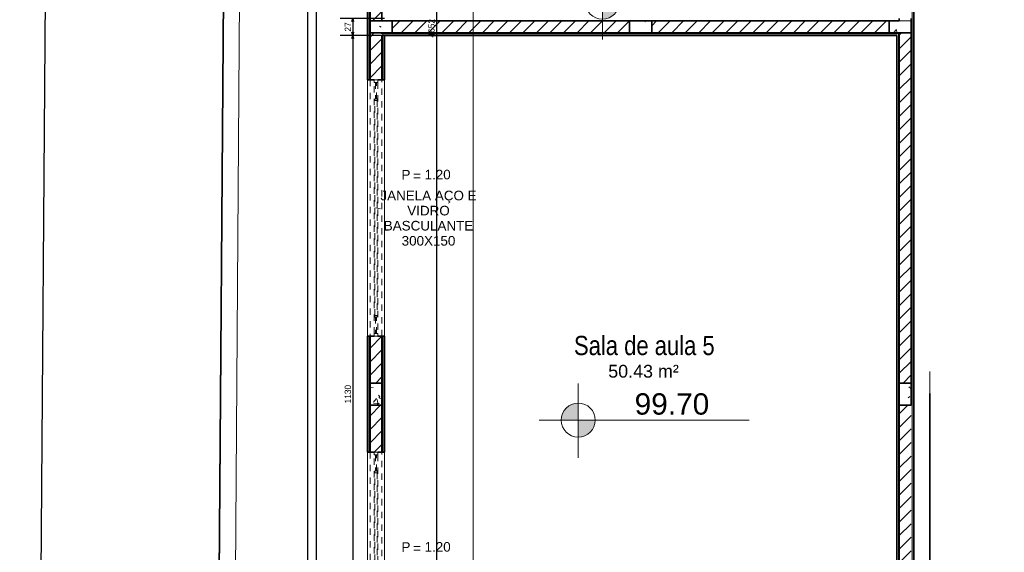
# Model space of a CAD drawing. Header units: millimetres. Extents: x -35 to 343, y 0 to 93.
# Tile 45 of 128: x 196 to 211, y 38 to 46. Entities that reach past the tile are written whole.
import ezdxf

# ---------------------------------------------------------------- set-up
doc = ezdxf.new("R2010")
doc.units = ezdxf.units.MM
doc.linetypes.add('Traço Curto', pattern=[0.00153, 0.001, -0.00053])
doc.layers.add('A-PAREDE', color=5, linetype='Continuous')
doc.layers.add('A-PISOS-NIVEL', color=1, linetype='Continuous')
for name, color, linetype, lineweight in [('ARQ - ALVENARIA - OSSO', 2, 'Continuous', 35), ('ARQ - COTA_NÍVEL', 2, 'Continuous', 5), ('ARQ - DIVISORIA', 3, 'Continuous', 35), ('ARQ - JANELA', 2, 'Traço Curto', 5), ('ARQ - PAREDE VISTA', 4, 'Continuous', 9), ('ARQ - PAREDES_HACHURA', 9, 'Continuous', 35), ('ARQ - PAREDES_REVESTIMENTO', 3, 'Continuous', 35), ('ARQ - PILAR', 4, 'Continuous', 15), ('ARQ - SIMBOLO_CORTE', 2, 'Continuous', 5), ('ARQ -TEXTO_AMBIENTE', 2, 'Continuous', 5), ('ARQ -TEXTO_JANELA', 2, 'Continuous', 9), ('MURO', 2, 'Continuous', 0)]:
    doc.layers.add(name, color=color, linetype=linetype, lineweight=lineweight)
doc.styles.add('Arial Narrow', font='ARIALN.TTF', dxfattribs={"height": 0.225})
doc.styles.add('Arial_2', font='arial.ttf', dxfattribs={"height": 0.15})
doc.styles.add('Arial_3', font='arial.ttf', dxfattribs={"height": 0.0015})
doc.styles.add('Arial_4', font='arial.ttf', dxfattribs={"height": 0.1125})
doc.styles.add('GULIM', font='Gulim.ttf')
doc.dimstyles.new('GULIM-100', dxfattribs={"dimtxt": 0.1, "dimasz": 0.05, "dimexe": 0.2, "dimexo": 0, "dimgap": 0.025, "dimtad": 1, "dimdec": 0, "dimlfac": 100, "dimzin": 12, "dimdsep": 46, "dimtxsty": 'GULIM', "dimblk": 'OPEN30', "dimcen": 0, "dimclrd": 152, "dimclre": 152, "dimclrt": 152, "dimaunit": 1, "dimadec": 0, "dimazin": 0, "dimtfac": 1.875, "dimtdec": 0, "dimtmove": 2, "dimatfit": 3, "dimldrblk": 'OPEN30', "dimfxl": 0, "dimtolj": 1, "dimtzin": 12, "dimlwd": -1, "dimarcsym": 0})
pattern_1 = [(50, (197.3076, 58.02), (0.735391, -0.063667), [0.07671, -0.846512]), (355, (197.3076, 58.02), (-0.141886, 0.771645), [0.061907, -0.67694]), (100.451, (197.3695, 58.0146), (0.59344, 0.7075), [0.065944, -0.71866]), (46.184, (197.3076, 58.2245), (1.094305, -0.169653), [0.11574, -1.269094]), (96.636, (197.3991, 58.2111), (0.958206, 0.998926), [0.098244, -1.07799]), (351.184, (197.3076, 58.2245), (0.95852, 0.999417), [0.09286, -1.014737]), (21, (197.4099, 58.1734), (0.612321, -0.412209), [0.07671, -0.846512]), (326, (197.4099, 58.1734), (0.250004, 0.743684), [0.061907, -0.67694]), (71.451, (197.461, 58.13975), (0.862037, 0.33109), [0.065944, -0.71866]), (37.5, (197.3076, 58.01997), (0.0123895, 0.3419915), [0.033645, -0.63522, 0.033645, -0.6527155, -0.679632]), (37.5, (197.3076, 58.01997), (0.0123895, 0.3419915), [-1.355226, 0.033645, -0.645987]), (7.5, (197.3076, 58.01997), (0.269781, 0.404735), [0.033645, -0.357984, 0.033645, -0.6190704, -0.258395]), (7.5, (197.3076, 58.01997), (0.269781, 0.404735), [-1.044345, 0.033645, -0.22475]), (327.5, (197.0788, 58.01997), (0.547047, -0.022983), [0.033645, -0.222058, 0.033645, -0.765763, -1.06184]), (327.5, (197.0788, 58.01997), (0.547047, -0.022983), [-1.056457, 0.033645, -1.028195]), (317.5, (196.97652, 58.01997), (0.597536, 0.102292), [0.033645, -0.300115, 0.033645, -0.497948, -0.753651]), (317.5, (196.97652, 58.01997), (0.597536, 0.102292), [-0.864007, 0.033645, -0.720006])]
pattern_2 = [(45, (197.30759, 58.01997), (-0.1065823, 0.1065823), [])]

# ---------------------------------------------------------------- blocks, each defined once
blk = doc.blocks.new('_Open30')
at = {"color": 0, "linetype": 'ByBlock', "lineweight": -2}
for p, q in [((-1, 0.27), (0, 0)), ((0, 0), (-1, -0.27)), ((0, 0), (-1, 0))]:
    blk.add_line(p, q, dxfattribs=at)
blk = doc.blocks.new('*D282')
at = {"color": 152, "transparency": 16777216}
blk.add_line((195.931, 18.368), (196.422, 85.574), dxfattribs=at)
at = {"color": 152, "lineweight": -2, "transparency": 16777216}
for p, q in [((199.223, 85.604), (196.223, 85.626)), ((198.731, 18.298), (195.731, 18.32))]:
    blk.add_line(p, q, dxfattribs=at)
at = {"layer": 'DEFPOINTS', "color": 0, "transparency": 16777216}
for p in [(196.423, 85.624), (199.223, 85.604), (198.731, 18.298)]:
    blk.add_point(p, dxfattribs=at)
at = {"color": 152, "transparency": 16777216, "xscale": 0.05, "yscale": 0.05, "zscale": 0.05}
for p, rotation in [((196.423, 85.624), 89.5813618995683), ((195.931, 18.318), 269.5813618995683)]:
    blk.add_blockref('_Open30', p, dxfattribs=dict(at, rotation=rotation))
at = {"color": 152, "transparency": 16777216, "insert": (196.1, 51.972), "char_height": 0.1, "attachment_point": 5, "rotation": 89.5814, "style": 'GULIM'}
blk.add_mtext('\\A1;6731', dxfattribs=at)
blk = doc.blocks.new('JANELA BASCULANTE PRÁTICA DE REVIT - JANELA AÇO E VIDRO BASCULANTE 300X150-6338859-NÍVEL 1')
at = {"layer": 'ARQ - JANELA'}
for p, q in [((1.5, 0.07), (-1.5, 0.07)), ((-1.47, 0.02), (-1.5, 0.02)), ((-1.5, 0.02), (-1.5, -0.02)), ((-1.47, -0.02), (-1.47, 0.02)), ((-1.47, 0.02), (1.47, 0.02)), ((-1.28, 0.005), (-1.47, 0.005)), ((-1.47, 0.005), (-1.47, -0.005)), ((-1.26, 0.015), (-1.28, 0.015)), ((-1.28, 0.015), (-1.28, -0.015)), ((-1.28, -0.005), (-1.28, 0.005)), ((-1.26, -0.015), (-1.26, 0.015)), ((-1.26, 0.015), (1.26, 0.015)), ((1.28, 0.015), (1.26, 0.015)), ((1.26, 0.015), (1.26, -0.015)), ((1.28, -0.015), (1.28, 0.015)), ((1.47, 0.005), (1.28, 0.005)), ((1.28, 0.005), (1.28, -0.005)), ((1.5, 0.02), (1.47, 0.02)), ((1.47, 0.02), (1.47, -0.02)), ((1.47, -0.005), (1.47, 0.005)), ((1.5, -0.02), (1.5, 0.02)), ((-1.5, -0.02), (-1.47, -0.02)), ((-1.5, -0.07), (1.5, -0.07)), ((-1.47, -0.005), (-1.28, -0.005)), ((1.47, -0.02), (-1.47, -0.02)), ((-1.28, -0.015), (-1.26, -0.015)), ((1.26, -0.015), (-1.26, -0.015)), ((1.26, -0.015), (1.28, -0.015)), ((1.28, -0.005), (1.47, -0.005)), ((1.47, -0.02), (1.5, -0.02))]:
    blk.add_line(p, q, dxfattribs=at)
blk = doc.blocks.new('JANELA BASCULANTE PRÁTICA DE REVIT - JANELA AÇO E VIDRO BASCULANTE 300X150-V4-NÍVEL 1')
at = {"layer": 'ARQ - JANELA'}
for p, q in [((1.499, 0.07), (-1.5, 0.07)), ((-1.47, 0.02), (-1.5, 0.02)), ((-1.5, 0.02), (-1.5, -0.02)), ((-1.47, -0.02), (-1.47, 0.02)), ((-1.47, 0.02), (1.47, 0.02)), ((-1.28, 0.005), (-1.47, 0.005)), ((-1.47, 0.005), (-1.47, -0.005)), ((-1.26, 0.015), (-1.28, 0.015)), ((-1.28, 0.015), (-1.28, -0.015)), ((-1.28, -0.005), (-1.28, 0.005)), ((-1.26, -0.015), (-1.26, 0.015)), ((-1.26, 0.015), (1.26, 0.015)), ((1.28, 0.015), (1.26, 0.015)), ((1.26, 0.015), (1.26, -0.015)), ((1.28, -0.015), (1.28, 0.015)), ((1.47, 0.005), (1.28, 0.005)), ((1.28, 0.005), (1.28, -0.005)), ((1.5, 0.02), (1.47, 0.02)), ((1.47, 0.02), (1.47, -0.02)), ((1.47, -0.005), (1.47, 0.005)), ((1.5, -0.02), (1.5, 0.02)), ((-1.5, -0.02), (-1.47, -0.02)), ((-1.5, -0.07), (1.5, -0.07)), ((-1.47, -0.005), (-1.28, -0.005)), ((1.47, -0.02), (-1.47, -0.02)), ((-1.28, -0.015), (-1.26, -0.015)), ((1.26, -0.015), (-1.26, -0.015)), ((1.26, -0.015), (1.28, -0.015)), ((1.28, -0.005), (1.47, -0.005)), ((1.47, -0.02), (1.5, -0.02))]:
    blk.add_line(p, q, dxfattribs=at)
blk = doc.blocks.new('Identificação de Janela - Modelo 1-6080617-NÍVEL 1')
at = {"layer": 'ARQ -TEXTO_JANELA', "char_height": 0.0015, "attachment_point": 1, "style": 'Arial_3'}
for s, insert, width in [('P', (-0.00449, 0.00572), 0.0016835), ('=', (-0.00267, 0.00556), 0.0015232)]:
    blk.add_mtext(s, dxfattribs=dict(at, insert=insert, width=width))
blk = doc.blocks.new('*D494')
at = {"color": 152, "lineweight": -2, "transparency": 16777216}
for p, q in [((201.483, 46.274), (200.782, 46.274)), ((201.483, 46.005), (200.782, 46.005))]:
    blk.add_line(p, q, dxfattribs=at)
at = {"color": 152, "transparency": 16777216}
blk.add_line((200.982, 46.224), (200.982, 46.055), dxfattribs=at)
at = {"layer": 'DEFPOINTS', "color": 0, "transparency": 16777216}
for p in [(201.483, 46.274), (200.982, 46.005), (201.483, 46.005)]:
    blk.add_point(p, dxfattribs=at)
at = {"color": 152, "transparency": 16777216, "xscale": 0.05, "yscale": 0.05, "zscale": 0.05}
for p, rotation in [((200.982, 46.274), 90), ((200.982, 46.005), 270)]:
    blk.add_blockref('_Open30', p, dxfattribs=dict(at, rotation=rotation))
at = {"color": 152, "transparency": 16777216, "insert": (200.905, 46.139), "char_height": 0.1, "attachment_point": 5, "rotation": 90, "style": 'GULIM'}
blk.add_mtext('\\A1;27', dxfattribs=at)
blk = doc.blocks.new('*D495')
at = {"color": 152, "lineweight": -2, "transparency": 16777216}
for p, q in [((201.483, 46.005), (200.782, 46.005)), ((201.483, 34.7), (200.782, 34.7))]:
    blk.add_line(p, q, dxfattribs=at)
at = {"color": 152, "transparency": 16777216}
blk.add_line((200.982, 45.955), (200.982, 34.75), dxfattribs=at)
at = {"layer": 'DEFPOINTS', "color": 0, "transparency": 16777216}
for p in [(201.483, 46.005), (200.982, 34.7), (201.483, 34.7)]:
    blk.add_point(p, dxfattribs=at)
at = {"color": 152, "transparency": 16777216, "xscale": 0.05, "yscale": 0.05, "zscale": 0.05}
for p, rotation in [((200.982, 46.005), 90), ((200.982, 34.7), 270)]:
    blk.add_blockref('_Open30', p, dxfattribs=dict(at, rotation=rotation))
at = {"color": 152, "transparency": 16777216, "insert": (200.905, 40.352), "char_height": 0.1, "attachment_point": 5, "rotation": 90, "style": 'GULIM'}
blk.add_mtext('\\A1;1130', dxfattribs=at)
blk = doc.blocks.new('*D499')
at = {"layer": 'A-PAREDE', "color": 152, "lineweight": -2, "transparency": 16777216}
for p, q in [((201.214, 81.265), (200.075, 81.265)), ((201.214, 22.857), (200.075, 22.857))]:
    blk.add_line(p, q, dxfattribs=at)
at = {"layer": 'A-PAREDE', "color": 152, "transparency": 16777216}
blk.add_line((200.275, 22.907), (200.275, 81.215), dxfattribs=at)
at = {"layer": 'DEFPOINTS', "color": 0, "transparency": 16777216}
for p in [(200.275, 81.265), (201.214, 81.265), (201.214, 22.857)]:
    blk.add_point(p, dxfattribs=at)
at = {"layer": 'A-PAREDE', "color": 152, "transparency": 16777216, "xscale": 0.05, "yscale": 0.05, "zscale": 0.05}
for p, rotation in [((200.275, 81.265), 90), ((200.275, 22.857), 270)]:
    blk.add_blockref('_Open30', p, dxfattribs=dict(at, rotation=rotation))
at = {"layer": 'A-PAREDE', "color": 152, "transparency": 16777216, "insert": (200.199, 52.061), "char_height": 0.1, "attachment_point": 5, "rotation": 90, "style": 'GULIM'}
blk.add_mtext('\\A1;5841', dxfattribs=at)
blk = doc.blocks.new('Elevações de ponto - Cota de Nível 1-825078-NÍVEL 1')
at = {"layer": 'ARQ - COTA_NÍVEL'}
h = blk.add_hatch(color=256, dxfattribs=at)
edge = h.paths.add_edge_path(flags=0)
edge.add_line((0, 0.002278), (0, 0.000678))
edge.add_line((0, 0.000678), (-0.0016, 0.000678))
edge.add_arc((0, 0.000678), 0.0016, 90, 180, ccw=False)
h = blk.add_hatch(color=256, dxfattribs=at)
edge = h.paths.add_edge_path(flags=0)
edge.add_arc((0, 0.000678), 0.0016, 270, 360, ccw=False)
edge.add_line((0, -0.000922), (0, 0.000678))
edge.add_line((0, 0.000678), (0.0016, 0.000678))
for p, q in [((0, 0.004106), (0, -0.002843)), ((0, -0.00218), (0, 0.003078)), ((0, 0.000678), (0, 0.002278)), ((-0.003665, 0.000678), (0.016004, 0.000678)), ((-0.0016, 0.000678), (0, 0.000678)), ((0.0016, 0.000678), (0, 0.000678)), ((0, 0.000678), (0, -0.000922))]:
    blk.add_line(p, q, dxfattribs=at)
blk.add_circle((0, 0.000678), 0.0016, dxfattribs=at)
for start, end in [(90, 180), (270, 360)]:
    blk.add_arc((0, 0.000678), 0.0016, start, end, dxfattribs=at)
blk = doc.blocks.new('*D513')
at = {"color": 152, "lineweight": -2, "transparency": 16777216}
for p, q in [((201.604, 69.381), (202.5, 69.381)), ((201.604, 22.857), (202.5, 22.857))]:
    blk.add_line(p, q, dxfattribs=at)
at = {"color": 152, "transparency": 16777216}
blk.add_line((202.3, 69.331), (202.3, 22.907), dxfattribs=at)
at = {"layer": 'DEFPOINTS', "color": 0, "transparency": 16777216}
for p in [(201.604, 69.381), (201.604, 22.857), (202.3, 22.857)]:
    blk.add_point(p, dxfattribs=at)
at = {"color": 152, "transparency": 16777216, "xscale": 0.05, "yscale": 0.05, "zscale": 0.05}
for p, rotation in [((202.3, 69.381), 90), ((202.3, 22.857), 270)]:
    blk.add_blockref('_Open30', p, dxfattribs=dict(at, rotation=rotation))
at = {"color": 152, "transparency": 16777216, "insert": (202.224, 46.119), "char_height": 0.1, "attachment_point": 5, "rotation": 90, "style": 'GULIM'}
blk.add_mtext('\\A1;4652', dxfattribs=at)

msp = doc.modelspace()

# ---------------------------------------------------------------- hatches: boundary and pattern name
at = {"layer": 'ARQ - PAREDES_HACHURA'}
h = msp.add_hatch(color=256, dxfattribs=at)
h.paths.add_polyline_path([(201.25397, 22.89724), (201.25397, 23.82585), (201.24052, 23.82585), (201.24052, 22.89724)], flags=0)
h.paths.add_polyline_path([(201.25397, 27.86324), (201.25397, 29.69353), (201.24052, 29.69353), (201.24052, 27.86324)], flags=0)
h.paths.add_polyline_path([(201.25397, 33.7314), (201.25386, 35.4002), (201.24052, 35.39977), (201.24052, 33.7314)], flags=0)
h.paths.add_polyline_path([(201.24052, 39.43761), (201.25397, 39.43761), (201.25397, 41.26667), (201.24052, 41.26667), (201.24052, 40.17738)], flags=0)
h.paths.add_polyline_path([(201.25397, 45.30409), (201.25397, 46.2335), (201.25397, 58.5476), (201.24052, 58.5476), (201.24052, 45.30409)], flags=0)
h.paths.add_polyline_path([(201.25397, 62.58635), (201.25397, 64.41664), (201.24052, 64.41664), (201.24052, 62.58635)], flags=0)
h.paths.add_polyline_path([(201.24052, 68.45275), (201.25397, 68.45275), (201.25397, 69.38136), (201.24052, 69.38136), (201.24052, 69.15257)], flags=0)
h = msp.add_hatch(dxfattribs=at)
h.set_pattern_fill('FP_6', color=256, scale=1.345805, style=0, pattern_type=2)
h.set_pattern_definition(pattern_2)
h.paths.add_polyline_path([(201.28634, 46.2335), (201.44239, 46.2335), (201.44239, 46.9737), (201.25397, 46.9737), (201.25397, 46.2335)], flags=0)
h.paths.add_polyline_path([(201.25397, 51.01111), (201.44239, 51.01111), (201.44239, 51.75131), (201.25397, 51.75131)], flags=0)
for points in [[(209.78638, 35.93137), (209.79984, 35.93137), (209.79984, 48.16474), (209.78638, 48.16474), (209.78638, 37.35319)], [(205.69513, 46.03163), (209.59797, 46.03163), (209.59797, 46.04509), (209.2847, 46.04509), (201.44239, 46.04509), (201.44239, 46.03163), (205.34522, 46.03163)], [(209.59797, 35.93809), (209.59704, 46.03163), (209.58451, 46.03067), (209.58451, 35.93809)]]:
    msp.add_hatch(color=256, dxfattribs=at).paths.add_polyline_path(points, flags=0)
h = msp.add_hatch(dxfattribs=at)
h.set_pattern_fill('FP_6', color=256, scale=1.345805, style=0, pattern_type=2)
h.set_pattern_definition(pattern_2)
h.paths.add_polyline_path([(204.71421, 46.04509), (205.34522, 46.04509), (205.34522, 46.2335), (201.60388, 46.2335), (201.60388, 46.04509)], flags=0)
h = msp.add_hatch(dxfattribs=at)
h.set_pattern_fill('FP_6', color=256, scale=1.345805, style=0, pattern_type=2)
h.set_pattern_definition(pattern_2)
h.paths.add_polyline_path([(209.2847, 46.04509), (209.43647, 46.04509), (209.43647, 46.2335), (205.69513, 46.2335), (205.69513, 46.04509)], flags=0)
h = msp.add_hatch(dxfattribs=at)
h.set_pattern_fill('FP_6', color=256, scale=1.345805, style=0, pattern_type=2)
h.set_pattern_definition(pattern_2)
h.paths.add_polyline_path([(201.32126, 40.52729), (201.44239, 40.52729), (201.44239, 41.26748), (201.25397, 41.26748), (201.25397, 40.52729)], flags=0)
h.paths.add_polyline_path([(201.25397, 45.3049), (201.44239, 45.3049), (201.44239, 46.04509), (201.25397, 46.04509)], flags=0)
h = msp.add_hatch(color=256, dxfattribs=at)
h.paths.add_polyline_path([(201.45584, 34.67304), (201.45584, 35.39977), (201.44239, 35.39977), (201.44239, 34.67304), (201.44963, 34.67304)], flags=0)
h.paths.add_polyline_path([(201.44239, 39.43726), (201.45584, 39.43726), (201.45584, 41.26755), (201.44239, 41.26748), (201.44239, 40.17738)], flags=0)
h.paths.add_polyline_path([(201.44239, 45.3049), (201.45584, 45.3049), (201.45584, 46.03163), (201.44239, 46.03161), (201.44239, 46.00472)], flags=0)
h = msp.add_hatch(dxfattribs=at)
h.set_pattern_fill('FP_6', color=256, scale=1.345805, style=0, pattern_type=2)
h.set_pattern_definition(pattern_2)
h.paths.add_polyline_path([(209.78638, 40.52729), (209.78638, 46.04509), (209.59797, 46.04509), (209.59797, 40.52729)], flags=0)
h = msp.add_hatch(dxfattribs=at)
h.set_pattern_fill('FP_6', color=256, scale=1.345805, style=0, pattern_type=2)
h.set_pattern_definition(pattern_2)
h.paths.add_polyline_path([(201.44239, 34.65958), (201.44239, 35.39977), (201.25397, 35.39977), (201.25397, 34.65958)], flags=0)
h.paths.add_polyline_path([(201.44239, 39.43719), (201.44239, 40.17738), (201.25397, 40.17738), (201.25397, 39.43719), (201.3751, 39.43719)], flags=0)
h = msp.add_hatch(dxfattribs=at)
h.set_pattern_fill('FP_6', color=256, scale=1.345805, style=0, pattern_type=2)
h.set_pattern_definition(pattern_2)
h.paths.add_polyline_path([(209.78638, 34.65958), (209.78638, 34.76724), (209.59797, 34.76724), (209.59797, 34.65958)], flags=0)
h.paths.add_polyline_path([(209.63161, 35.89772), (209.78638, 35.89772), (209.78638, 40.17738), (209.59797, 40.17738), (209.59797, 35.89772)], flags=0)
at = {"layer": 'ARQ - PILAR'}
h = msp.add_hatch(dxfattribs=at)
h.set_pattern_fill('FP_1', color=256, scale=1.345805, style=0, pattern_type=2)
h.set_pattern_definition(pattern_1)
h.paths.add_polyline_path([(201.44239, 46.04509), (201.60388, 46.04509), (201.60388, 46.2335), (201.25397, 46.2335), (201.25397, 46.04509)], flags=0)
h = msp.add_hatch(dxfattribs=at)
h.set_pattern_fill('FP_1', color=256, scale=1.345805, style=0, pattern_type=2)
h.set_pattern_definition(pattern_1)
h.paths.add_polyline_path([(205.69513, 46.04509), (205.69513, 46.2335), (205.34522, 46.2335), (205.34522, 46.04509)], flags=0)
h = msp.add_hatch(dxfattribs=at)
h.set_pattern_fill('FP_1', color=256, scale=1.345805, style=0, pattern_type=2)
h.set_pattern_definition(pattern_1)
h.paths.add_polyline_path([(209.78638, 46.04509), (209.78638, 46.2335), (209.43647, 46.2335), (209.43647, 46.04509), (209.59797, 46.04509)], flags=0)
h = msp.add_hatch(dxfattribs=at)
h.set_pattern_fill('FP_1', color=256, scale=1.345805, style=0, pattern_type=2)
h.set_pattern_definition(pattern_1)
h.paths.add_polyline_path([(201.44239, 40.17738), (201.44239, 40.52729), (201.25397, 40.52729), (201.25397, 40.17738)], flags=0)
h = msp.add_hatch(dxfattribs=at)
h.set_pattern_fill('FP_1', color=256, scale=1.345805, style=0, pattern_type=2)
h.set_pattern_definition(pattern_1)
h.paths.add_polyline_path([(209.78638, 40.17738), (209.78638, 40.52729), (209.59797, 40.52729), (209.59797, 40.17738)], flags=0)

# ---------------------------------------------------------------- linework, layer by layer
at = {"linetype": 'Continuous'}
msp.add_line((199.22263, 85.60397), (198.73084, 18.298), dxfattribs=at)
at = {"color": 2}
msp.add_lwpolyline([(232.9746, 72.65166), (232.9746, 69.42173), (213.05669, 69.42173), (213.01631, 22.85687), (209.82675, 22.85687), (209.82675, 72.65166), (232.9746, 72.65166)], dxfattribs=at)
at = {"layer": 'A-PISOS-NIVEL', "color": 252}
msp.add_line((200.40591, 82.61097), (200.40591, 22.04938), dxfattribs=at)
at = {"layer": 'ARQ - ALVENARIA - OSSO', "color": 4}
msp.add_line((199.22691, 85.60393), (198.73525, 18.31539), dxfattribs=at)
at = {"layer": 'ARQ - ALVENARIA - OSSO'}
for p, q in [((201.25397, 46.9737), (201.25397, 46.2335)), ((201.44239, 46.2335), (201.44239, 46.9737)), ((209.59797, 46.2335), (209.59797, 46.27388)), ((201.25397, 46.2335), (209.59797, 46.2335)), ((201.60388, 46.2335), (201.60388, 46.04509)), ((205.34522, 46.04509), (205.34522, 46.2335)), ((205.69513, 46.2335), (205.69513, 46.04509)), ((209.43647, 46.04509), (209.43647, 46.2335)), ((201.44239, 46.04509), (201.25397, 46.04509)), ((201.25397, 46.04509), (201.25397, 45.3049)), ((201.44239, 46.04509), (201.44239, 46.03163)), ((201.44239, 45.3049), (201.44239, 46.00472)), ((201.60388, 46.04509), (205.34522, 46.04509)), ((205.69513, 46.04509), (209.43647, 46.04509)), ((209.78638, 46.04509), (209.59797, 46.04509)), ((209.59797, 46.03163), (209.59797, 46.04509)), ((209.59797, 46.00472), (209.59797, 40.52729)), ((209.78638, 40.52729), (209.78638, 46.04509)), ((201.25397, 45.3049), (201.32126, 45.3049)), ((201.3751, 45.3049), (201.44239, 45.3049)), ((201.32126, 41.26748), (201.25397, 41.26748)), ((201.25397, 41.26748), (201.25397, 40.52729)), ((201.44239, 41.26748), (201.3751, 41.26748)), ((201.44239, 40.52729), (201.44239, 41.26748)), ((201.25397, 40.52729), (201.44239, 40.52729)), ((209.59797, 40.52729), (209.78638, 40.52729)), ((210.0816, 36.08055), (210.0816, 40.36021)), ((201.44239, 40.17738), (201.25397, 40.17738)), ((201.25397, 40.17738), (201.25397, 39.43719)), ((201.44239, 39.43719), (201.44239, 40.17738)), ((209.59797, 40.17738), (209.59797, 35.89772)), ((209.78638, 40.17738), (209.59797, 40.17738)), ((201.25397, 39.43719), (201.32126, 39.43719)), ((201.3751, 39.43719), (201.44239, 39.43719))]:
    msp.add_line(p, q, dxfattribs=at)
at = {"layer": 'ARQ - DIVISORIA'}
for p, q in [((209.78638, 46.27388), (209.78638, 40.17738)), ((201.25397, 45.30409), (201.25397, 46.2335)), ((209.59797, 46.04509), (201.44239, 46.04509)), ((201.24052, 45.30409), (201.25397, 45.30409)), ((201.44239, 45.3049), (201.45584, 45.3049)), ((201.25397, 41.26667), (201.24052, 41.26667)), ((201.45584, 41.26755), (201.44239, 41.26755)), ((201.44239, 41.26755), (201.44239, 40.17738)), ((201.25397, 40.17738), (201.25397, 40.52729)), ((209.59797, 40.17738), (209.59797, 40.52729)), ((201.24052, 39.43761), (201.25397, 39.43761)), ((201.44239, 39.43726), (201.45584, 39.43726))]:
    msp.add_line(p, q, dxfattribs=at)
at = {"layer": 'ARQ - PAREDE VISTA'}
for p, q in [((201.24052, 45.30409), (201.24052, 58.5476)), ((209.79984, 48.16474), (209.79984, 35.93137)), ((209.58451, 46.03163), (201.45584, 46.03163)), ((201.45584, 46.03163), (201.45584, 45.3049)), ((209.58451, 35.93809), (209.58451, 46.03163)), ((201.2136, 41.26667), (201.2136, 45.30409)), ((201.48276, 45.3049), (201.48276, 41.26755)), ((201.24052, 39.43761), (201.24052, 41.26667)), ((201.45584, 41.26755), (201.45584, 39.43726)), ((201.2136, 35.4002), (201.2136, 39.43761)), ((201.48276, 39.43726), (201.48276, 35.39977))]:
    msp.add_line(p, q, dxfattribs=at)
at = {"layer": 'ARQ - PAREDES_REVESTIMENTO'}
for p, q in [((201.2136, 58.5476), (201.2136, 45.30409)), ((209.82675, 35.93137), (209.82675, 48.16474)), ((201.48276, 46.00472), (209.55759, 46.00472)), ((201.48276, 45.3049), (201.48276, 46.00472)), ((209.55759, 46.00472), (209.55759, 35.93809)), ((201.2136, 45.30409), (201.24052, 45.30409)), ((201.45584, 45.3049), (201.48276, 45.3049)), ((201.2136, 41.26667), (201.2136, 39.43761)), ((201.24052, 41.26667), (201.2136, 41.26667)), ((201.48276, 41.26755), (201.45584, 41.26755)), ((201.48276, 39.43726), (201.48276, 41.26755)), ((201.2136, 39.43761), (201.24052, 39.43761)), ((201.45584, 39.43726), (201.48276, 39.43726))]:
    msp.add_line(p, q, dxfattribs=at)
at = {"layer": 'ARQ - PILAR'}
for p, q in [((201.60388, 46.2335), (201.25397, 46.2335)), ((201.25397, 46.2335), (201.25397, 46.04509)), ((201.60388, 46.04509), (201.60388, 46.2335)), ((205.69513, 46.2335), (205.34522, 46.2335)), ((205.34522, 46.2335), (205.34522, 46.04509)), ((205.69513, 46.04509), (205.69513, 46.2335)), ((209.78638, 46.2335), (209.43647, 46.2335)), ((209.43647, 46.2335), (209.43647, 46.04509)), ((209.78638, 46.04509), (209.78638, 46.2335)), ((201.25397, 46.04509), (201.60388, 46.04509)), ((205.34522, 46.04509), (205.69513, 46.04509)), ((209.43647, 46.04509), (209.78638, 46.04509)), ((210.0816, 40.36021), (210.0816, 40.71012)), ((201.44239, 40.52729), (201.25397, 40.52729)), ((201.25397, 40.52729), (201.25397, 40.17738)), ((201.44239, 40.17738), (201.44239, 40.52729)), ((209.78638, 40.52729), (209.59797, 40.52729)), ((209.59797, 40.52729), (209.59797, 40.17738)), ((201.25397, 40.17738), (201.44239, 40.17738)), ((209.59797, 40.17738), (209.78638, 40.17738))]:
    msp.add_line(p, q, dxfattribs=at)
at = {"layer": 'ARQ - SIMBOLO_CORTE'}
msp.add_line((202.87816, 85.89904), (202.87816, 17.54797), dxfattribs=at)
at = {"layer": 'ARQ -TEXTO_JANELA'}
msp.add_line((201.34818, 43.28619), (201.42163, 43.27496), dxfattribs=at)
at = {"layer": 'MURO', "color": 4, "linetype": 'ByBlock'}
msp.add_line((199.4826, 85.60169), (198.99278, 18.56495), dxfattribs=at)

# ---------------------------------------------------------------- block references
at = {"layer": 'ARQ - COTA_NÍVEL', "xscale": 168.2692307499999, "yscale": 168.2692307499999, "zscale": 168.2692307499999}
for p in [(204.91682, 46.41803), (204.53634, 39.82894)]:
    msp.add_blockref('Elevações de ponto - Cota de Nível 1-825078-NÍVEL 1', p, dxfattribs=at)
at = {"layer": 'ARQ - JANELA', "xscale": 1.345805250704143, "yscale": 1.345805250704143, "zscale": 1.345805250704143, "rotation": 89.99999999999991}
for name, p in [('JANELA BASCULANTE PRÁTICA DE REVIT - JANELA AÇO E VIDRO BASCULANTE 300X150-V4-NÍVEL 1', (201.34818, 43.28619)), ('JANELA BASCULANTE PRÁTICA DE REVIT - JANELA AÇO E VIDRO BASCULANTE 300X150-6338859-NÍVEL 1', (201.34818, 37.41848))]:
    msp.add_blockref(name, p, dxfattribs=at)
at = {"layer": 'ARQ -TEXTO_JANELA', "xscale": 100.9353938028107, "yscale": 100.9353938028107, "zscale": 100.9353938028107}
for p in [(202.20277, 43.30865), (202.20277, 37.44094)]:
    msp.add_blockref('Identificação de Janela - Modelo 1-6080617-NÍVEL 1', p, dxfattribs=at)

# ---------------------------------------------------------------- texts
at = {"layer": 'ARQ - COTA_NÍVEL', "insert": (205.42585, 40.36582), "char_height": 0.336538, "width": 1.0959484, "attachment_point": 1, "line_spacing_factor": 0.941778, "style": 'Arial_2'}
msp.add_mtext('99.70', dxfattribs=at)
at = {"layer": 'ARQ -TEXTO_AMBIENTE', "attachment_point": 2}
for s, insert, char_height, width, line_spacing_factor, style in [('Sala de aula 5', (205.57862, 41.27039), 0.3028062, 2.655071, 0.974696, 'Arial Narrow'), ('50.43 m²', (205.56601, 40.81422), 0.201871, 1.329626, 0.941778, 'Arial_2')]:
    msp.add_mtext(s, dxfattribs=dict(at, insert=insert, char_height=char_height, width=width, line_spacing_factor=line_spacing_factor, style=style))
at = {"layer": 'ARQ -TEXTO_JANELA', "line_spacing_factor": 0.941778, "style": 'Arial_4'}
for s, insert, char_height, width, attachment_point in [('1.20', (202.52565, 43.88874), 0.151403, 0.4930573, 3), ('JANELA AÇO E\\PVIDRO\\PBASCULANTE\\P300X150', (202.1762, 43.55811), 0.1514031, 1.8109661, 2), ('1.20', (202.52565, 38.02103), 0.151403, 0.4930573, 3)]:
    msp.add_mtext(s, dxfattribs=dict(at, insert=insert, char_height=char_height, width=width, attachment_point=attachment_point))

# ---------------------------------------------------------------- dimensions: what is measured, and where the dimension line sits
dim = msp.add_aligned_dim(p1=(198.73084, 18.298), p2=(199.22263, 85.60397), distance=2.80016, dimstyle='GULIM-100')
dim.commit()
dim.dimension.update_dxf_attribs({"geometry": '*D282', "text_midpoint": (196.10026, 51.972)})
for base, p1, p2, picture, middle in [((202.30017, 22.85687), (201.60388, 69.38136), (201.60388, 22.85687), '*D513', (202.22384, 46.11911)), ((200.98169, 46.00472), (201.48276, 46.27388), (201.48276, 46.00472), '*D494', (200.90536, 46.1393)), ((200.98169, 34.69995), (201.48276, 46.00472), (201.48276, 34.69995), '*D495', (200.90529, 40.35234))]:
    dim = msp.add_linear_dim(base=base, p1=p1, p2=p2, angle=90, dimstyle='GULIM-100')
    dim.commit()
    dim.dimension.update_dxf_attribs({"geometry": picture, "text_midpoint": middle})
at = {"layer": 'A-PAREDE', "color": 252}
dim = msp.add_linear_dim(base=(200.27514, 81.26482), p1=(201.2136, 22.85687), p2=(201.2136, 81.26482), angle=90, dimstyle='GULIM-100', dxfattribs=at)
dim.commit()
dim.dimension.update_dxf_attribs({"geometry": '*D499', "text_midpoint": (200.19874, 52.06084)})

doc.saveas('drawing.dxf')
